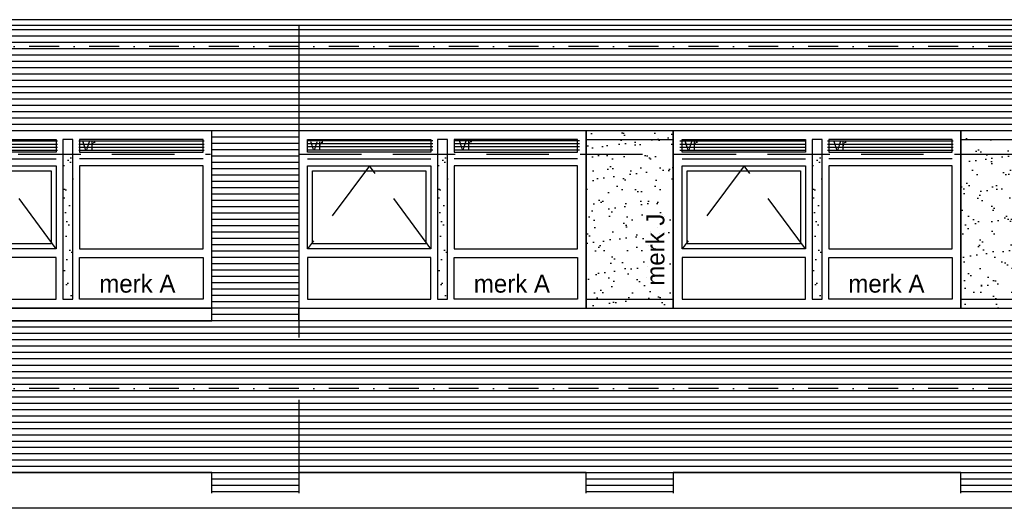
# Model space of a CAD drawing. Extents: x 0 to 140000, y 0 to 84100.
# Tile 25 of 48: x 58281 to 68139, y 52834 to 57722. Entities that reach past the tile are written whole.
import ezdxf

# ---------------------------------------------------------------- set-up
doc = ezdxf.new("R2010")
doc.units = 0
doc.header["$LTSCALE"] = 100
doc.header["$MEASUREMENT"] = 0
for name, pattern in [('B0201', [50, 31.25, -6.25, 6.25, -6.25]), ('B0701', [9.375, 6.25, -3.125]), ('B0703', [18.75, 12.5, -6.25]), ('DASHDOTX2', [2, 1, -0.5, 0, -0.5]), ('TEGELS', [4, 2, -2])]:
    doc.linetypes.add(name, pattern=pattern)
for name, color, linetype in [('AA31----_BUITENKOZ', 7, 'CONTINUOUS'), ('AL$7A---_STRAMIEN', 1, 'B0201'), ('AL21----_BUITENWAND', 2, 'CONTINUOUS'), ('AL31----_BUITENKOZ', 7, 'CONTINUOUS'), ('AT$1A---_ALGEMEEN', 7, 'CONTINUOUS'), ('AT$1A---_TEKST', 2, 'CONTINUOUS'), ('DLLATATIE', 3, 'B0703'), ('VENTILATIE', 1, 'CONTINUOUS'), ('ZONWERING', 4, 'TEGELS')]:
    doc.layers.add(name, color=color, linetype=linetype)
doc.styles.add('00_100', font='B-GBP.shx', dxfattribs={"height": 120})
doc.styles.add('01_100', font='B-GBP.shx', dxfattribs={"height": 180})

msp = doc.modelspace()

# ---------------------------------------------------------------- hatches: boundary and pattern name
at = {"layer": 'AA31----_BUITENKOZ'}
h = msp.add_hatch(dxfattribs=at)
h.set_pattern_fill('AR-SAND', color=1, scale=122, style=0)
h.paths.add_polyline_path([(64824.1, 56610.6), (63954.1, 56610.6), (63954.1, 54836.9), (64824.1, 54836.9)])
h.paths.add_polyline_path([(64780.9, 55015.1), (64780.9, 56005.1), (64510.9, 56005.1), (64510.9, 55015.1)], flags=24)
h = msp.add_hatch(dxfattribs=at)
h.set_pattern_fill('AR-SAND', color=1, scale=122, style=0)
h.paths.add_polyline_path([(68574.1, 56610.6), (67704.1, 56610.6), (67704.1, 54836.9), (68574.1, 54836.9)])
h.paths.add_polyline_path([(68530.9, 55015.1), (68530.9, 56005.1), (68260.9, 56005.1), (68260.9, 55015.1)], flags=24)
h = msp.add_hatch(dxfattribs=at)
h.set_pattern_fill('AR-SAND', color=42, scale=122, style=0)
h.set_pattern_definition([(37.5, (4420.28, -27575.22), (-7.6852, 235.0725), [0, -185.44, 0, -207.4, 0, -198.25]), (7.5, (4420.28, -27575.22), (215.9128, 344.3018), [0, -100.04, 0, -167.14, 0, -64.05]), (327.5, (4270.22, -27575.22), (379.9253, 0.6904), [0, -61, 0, -219.6, 0, -286.7]), (317.5, (4270.22, -27575.22), (366.7474, 107.0764), [0, -30.5, 0, -143.96, 0, -164.7])])
h.paths.add_polyline_path([(58814.1, 56416.6), (58714.1, 56416.6), (58714.1, 54903.9), (58814.1, 54903.9)])
h = msp.add_hatch(dxfattribs=at)
h.set_pattern_fill('AR-SAND', color=42, scale=122, style=0)
h.set_pattern_definition([(37.5, (8170.28, -27575.22), (-7.6852, 235.0725), [0, -185.44, 0, -207.4, 0, -198.25]), (7.5, (8170.28, -27575.22), (215.9128, 344.3018), [0, -100.04, 0, -167.14, 0, -64.05]), (327.5, (8020.22, -27575.22), (379.9253, 0.6904), [0, -61, 0, -219.6, 0, -286.7]), (317.5, (8020.22, -27575.22), (366.7474, 107.0764), [0, -30.5, 0, -143.96, 0, -164.7])])
h.paths.add_polyline_path([(62564.1, 56416.6), (62464.1, 56416.6), (62464.1, 54903.9), (62564.1, 54903.9)])
h = msp.add_hatch(dxfattribs=at)
h.set_pattern_fill('AR-SAND', color=42, scale=122, style=0)
h.set_pattern_definition([(37.5, (11920.28, -27575.22), (-7.6852, 235.0725), [0, -185.44, 0, -207.4, 0, -198.25]), (7.5, (11920.28, -27575.22), (215.9128, 344.3018), [0, -100.04, 0, -167.14, 0, -64.05]), (327.5, (11770.22, -27575.22), (379.9253, 0.6904), [0, -61, 0, -219.6, 0, -286.7]), (317.5, (11770.22, -27575.22), (366.7474, 107.0764), [0, -30.5, 0, -143.96, 0, -164.7])])
h.paths.add_polyline_path([(66314.1, 56416.6), (66214.1, 56416.6), (66214.1, 54903.9), (66314.1, 54903.9)])
at = {"layer": 'AL31----_BUITENKOZ'}
h = msp.add_hatch(dxfattribs=at)
h.set_pattern_fill('AR-SAND', color=42, scale=122, style=0)
h.set_pattern_definition([(37.5, (4420.28, -27575.22), (-7.6852, 235.0725), [0, -185.44, 0, -207.4, 0, -198.25]), (7.5, (4420.28, -27575.22), (215.9128, 344.3018), [0, -100.04, 0, -167.14, 0, -64.05]), (327.5, (4270.22, -27575.22), (379.9253, 0.6904), [0, -61, 0, -219.6, 0, -286.7]), (317.5, (4270.22, -27575.22), (366.7474, 107.0764), [0, -30.5, 0, -143.96, 0, -164.7])])
h.paths.add_polyline_path([(58814.1, 56416.6), (58714.1, 56416.6), (58714.1, 54903.9), (58814.1, 54903.9)])
h = msp.add_hatch(dxfattribs=at)
h.set_pattern_fill('AR-SAND', color=42, scale=122, style=0)
h.set_pattern_definition([(37.5, (8170.28, -27575.22), (-7.6852, 235.0725), [0, -185.44, 0, -207.4, 0, -198.25]), (7.5, (8170.28, -27575.22), (215.9128, 344.3018), [0, -100.04, 0, -167.14, 0, -64.05]), (327.5, (8020.22, -27575.22), (379.9253, 0.6904), [0, -61, 0, -219.6, 0, -286.7]), (317.5, (8020.22, -27575.22), (366.7474, 107.0764), [0, -30.5, 0, -143.96, 0, -164.7])])
h.paths.add_polyline_path([(62564.1, 56416.6), (62464.1, 56416.6), (62464.1, 54903.9), (62564.1, 54903.9)])
h = msp.add_hatch(dxfattribs=at)
h.set_pattern_fill('AR-SAND', color=42, scale=122, style=0)
h.set_pattern_definition([(37.5, (11920.28, -27575.22), (-7.6852, 235.0725), [0, -185.44, 0, -207.4, 0, -198.25]), (7.5, (11920.28, -27575.22), (215.9128, 344.3018), [0, -100.04, 0, -167.14, 0, -64.05]), (327.5, (11770.22, -27575.22), (379.9253, 0.6904), [0, -61, 0, -219.6, 0, -286.7]), (317.5, (11770.22, -27575.22), (366.7474, 107.0764), [0, -30.5, 0, -143.96, 0, -164.7])])
h.paths.add_polyline_path([(66314.1, 56416.6), (66214.1, 56416.6), (66214.1, 54903.9), (66314.1, 54903.9)])
at = {"layer": 'VENTILATIE'}
h = msp.add_hatch(dxfattribs=at)
h.set_pattern_fill('LINE', color=42, scale=250, style=0)
h.set_pattern_definition([(0, (19151.766, -147.182), (0, 31.25), [])])
h.paths.add_polyline_path([(58659.4, 56394.2), (58659.4, 56521.2), (57403.4, 56521.2), (57403.4, 56394.2)])
h = msp.add_hatch(dxfattribs=at)
h.set_pattern_fill('LINE', color=42, scale=250, style=0)
h.set_pattern_definition([(0, (20620.766, -147.182), (0, 31.25), [])])
h.paths.add_polyline_path([(60128.4, 56394.2), (60128.4, 56521.2), (58872.4, 56521.2), (58872.4, 56394.2)])
h = msp.add_hatch(dxfattribs=at)
h.set_pattern_fill('LINE', color=42, scale=250, style=0)
h.set_pattern_definition([(0, (22911.253, -141.415), (0, 31.25), [])])
h.paths.add_polyline_path([(62418.8, 56400), (62418.8, 56527), (61162.8, 56527), (61162.8, 56400)])
h = msp.add_hatch(dxfattribs=at)
h.set_pattern_fill('LINE', color=42, scale=250, style=0)
h.set_pattern_definition([(0, (24379.495, -141.415), (0, 31.25), [])])
h.paths.add_polyline_path([(63887.1, 56400), (63887.1, 56527), (62631.1, 56527), (62631.1, 56400)])
h = msp.add_hatch(dxfattribs=at)
h.set_pattern_fill('LINE', color=42, scale=250, style=0)
h.set_pattern_definition([(0, (26639.495, -146.852), (0, 31.25), [])])
h.paths.add_polyline_path([(66147.1, 56394.5), (66147.1, 56521.5), (64891.1, 56521.5), (64891.1, 56394.5)])
h = msp.add_hatch(dxfattribs=at)
h.set_pattern_fill('LINE', color=42, scale=250, style=0)
h.set_pattern_definition([(0, (28118.617, -146.852), (0, 31.25), [])])
h.paths.add_polyline_path([(67626.2, 56394.5), (67626.2, 56521.5), (66370.2, 56521.5), (66370.2, 56394.5)])

# ---------------------------------------------------------------- linework, layer by layer
at = {"layer": 'AL$7A---_STRAMIEN', "color": 1, "linetype": 'DASHDOTX2', "ltscale": 3}
for p, q in [((130687.3, 57453.6), (9272.8, 57453.6)), ((130687.3, 54033.6), (9272.8, 54033.6))]:
    msp.add_line(p, q, dxfattribs=at)
at = {"layer": 'AL21----_BUITENWAND'}
for p, q in [((103633.3, 57722.3), (11539.1, 57722.3)), ((11539.1, 57667.8), (103633.3, 57667.8)), ((97809.3, 52833.6), (16245.1, 52833.6))]:
    msp.add_line(p, q, dxfattribs=at)
at = {"layer": 'AL21----_BUITENWAND', "color": 42}
for p, q in [((11569.1, 57623.6), (103554.9, 57623.6)), ((11569.1, 57560.3), (103554.9, 57560.3)), ((11569.1, 57496.9), (103554.9, 57496.9)), ((11569.1, 57433.6), (103554.9, 57433.6)), ((11569.1, 57370.3), (103554.9, 57370.3)), ((11569.1, 57306.9), (103554.9, 57306.9)), ((11569.1, 57243.6), (103554.9, 57243.6)), ((11569.1, 57180.3), (103554.9, 57180.3)), ((11569.1, 57116.9), (103554.9, 57116.9)), ((11569.1, 57053.6), (103554.9, 57053.6)), ((103554.9, 56990.3), (11569.1, 56990.3)), ((103554.9, 56926.9), (11569.1, 56926.9)), ((103554.9, 56863.6), (11569.1, 56863.6)), ((103554.9, 56800.3), (11569.1, 56800.3)), ((103554.9, 56736.9), (11569.1, 56736.9)), ((103554.9, 56673.6), (11569.1, 56673.6)), ((103554.9, 56610.3), (11569.1, 56610.3)), ((61074.1, 56546.9), (60204.1, 56546.9)), ((61074.1, 56483.6), (60204.1, 56483.6)), ((61074.1, 56420.3), (60204.1, 56420.3)), ((61074.1, 56356.9), (60204.1, 56356.9)), ((61074.1, 56293.6), (60204.1, 56293.6)), ((61074.1, 56230.3), (60204.1, 56230.3)), ((61074.1, 56166.9), (60204.1, 56166.9)), ((61074.1, 56103.6), (60204.1, 56103.6)), ((61074.1, 56040.3), (60204.1, 56040.3)), ((61074.1, 55976.9), (60204.1, 55976.9)), ((61074.1, 55913.6), (60204.1, 55913.6)), ((61074.1, 55850.3), (60204.1, 55850.3)), ((61074.1, 55786.9), (60204.1, 55786.9)), ((61074.1, 55723.6), (60204.1, 55723.6)), ((61074.1, 55660.3), (60204.1, 55660.3)), ((61074.1, 55596.9), (60204.1, 55596.9)), ((61074.1, 55533.6), (60204.1, 55533.6)), ((61074.1, 55470.3), (60204.1, 55470.3)), ((61074.1, 55406.9), (60204.1, 55406.9)), ((61074.1, 55343.6), (60204.1, 55343.6)), ((61074.1, 55280.3), (60204.1, 55280.3)), ((61074.1, 55216.9), (60204.1, 55216.9)), ((61074.1, 55153.6), (60204.1, 55153.6)), ((61074.1, 55090.3), (60204.1, 55090.3)), ((61074.1, 55026.9), (60204.1, 55026.9)), ((61074.1, 54963.6), (60204.1, 54963.6)), ((61074.1, 54900.3), (60204.1, 54900.3)), ((61074.1, 54836.9), (60204.1, 54836.9)), ((61074.1, 54773.6), (60204.1, 54773.6)), ((76794.1, 54710.3), (29484.1, 54710.3)), ((76794.1, 54646.9), (29484.1, 54646.9)), ((76794.1, 54583.6), (29484.1, 54583.6)), ((76794.1, 54520.3), (29484.1, 54520.3)), ((76794.1, 54456.9), (29484.1, 54456.9)), ((76794.1, 54393.6), (29484.1, 54393.6)), ((76794.1, 54330.3), (29484.1, 54330.3)), ((29484.1, 54266.9), (76794.1, 54266.9)), ((29484.1, 54203.6), (76794.1, 54203.6)), ((29484.1, 54140.3), (76794.1, 54140.3)), ((29492.4, 54076.9), (76794.1, 54076.9)), ((29484.1, 53950.3), (76794.1, 53950.3)), ((29485, 54013.6), (76794.1, 54013.6)), ((29484.1, 53886.9), (76794.1, 53886.9)), ((29484.1, 53823.6), (76794.1, 53823.6)), ((29484.1, 53760.3), (76794.1, 53760.3)), ((29484.1, 53696.9), (76794.1, 53696.9)), ((29484.1, 53633.6), (76794.1, 53633.6)), ((29484.1, 53570.3), (76794.1, 53570.3)), ((29484.1, 53506.9), (76794.1, 53506.9)), ((29484.1, 53443.6), (76794.1, 53443.6)), ((29484.1, 53380.3), (76794.1, 53380.3)), ((29484.1, 53316.9), (76794.1, 53316.9)), ((29484.1, 53253.6), (76794.1, 53253.6)), ((29484.1, 53190.3), (76794.1, 53190.3)), ((60204.1, 53126.9), (61074.1, 53126.9)), ((60204.1, 53063.6), (61074.1, 53063.6)), ((63954.1, 53126.9), (64824.1, 53126.9)), ((63954.1, 53063.6), (64824.1, 53063.6)), ((67704.1, 53126.9), (68574.1, 53126.9)), ((67704.1, 53063.6), (68574.1, 53063.6)), ((60204.1, 53000.3), (61074.1, 53000.3)), ((63954.1, 53000.3), (64824.1, 53000.3)), ((67704.1, 53000.3), (68574.1, 53000.3))]:
    msp.add_line(p, q, dxfattribs=at)
msp.add_lwpolyline([(61074.1, 54836.9), (71454.1, 54836.9), (71454.1, 54710.3), (61074.1, 54710.3)], close=True, dxfattribs=at)
at = {"layer": 'AL31----_BUITENKOZ', "color": 42}
for p, q in [((63954.1, 56522.6), (64824.1, 56522.6)), ((67704.1, 56522.6), (68574.1, 56522.6)), ((57412.1, 56328.6), (58647.1, 56328.6)), ((60116.1, 56328.6), (58881.1, 56328.6)), ((61162.1, 56328.6), (62397.1, 56328.6)), ((63866.1, 56328.6), (62631.1, 56328.6)), ((64912.1, 56328.6), (66147.1, 56328.6)), ((67616.1, 56328.6), (66381.1, 56328.6)), ((63954.1, 54924.9), (64824.1, 54924.9)), ((67704.1, 54924.9), (68574.1, 54924.9)), ((60204.1, 54836.9), (60204.1, 54836.9)), ((60204.1, 54836.9), (60204.1, 54836.9)), ((61074.1, 54836.9), (61074.1, 54836.9)), ((63954.1, 54836.9), (63954.1, 54836.9)), ((63954.1, 54836.9), (63954.1, 54836.9)), ((64824.1, 54836.9), (64824.1, 54836.9)), ((67704.1, 54836.9), (67704.1, 54836.9)), ((67704.1, 54836.9), (67704.1, 54836.9))]:
    msp.add_line(p, q, dxfattribs=at)
at = {"layer": 'AL31----_BUITENKOZ', "color": 42, "linetype": 'B0701'}
for p, q in [((58647.1, 55429.9), (58033.6, 56261.6)), ((61783.6, 56261.6), (61162.1, 55429.9)), ((62397.1, 55429.9), (61783.6, 56261.6)), ((65533.6, 56261.6), (64912.1, 55429.9)), ((66147.1, 55429.9), (65533.6, 56261.6))]:
    msp.add_line(p, q, dxfattribs=at)
at = {"layer": 'AL31----_BUITENKOZ', "color": 42}
for points in [[(60204.1, 54836.9), (60204.1, 56610.6), (57324.1, 56610.6), (57324.1, 56610.6), (57324.1, 54836.9)], [(63954.1, 54836.9), (63954.1, 56610.6), (61074.1, 56610.6), (61074.1, 56610.6), (61074.1, 54836.9)], [(63954.1, 54836.9), (64824.1, 54836.9), (64824.1, 56610.6), (63954.1, 56610.6)], [(67704.1, 54836.9), (67704.1, 56610.6), (64824.1, 56610.6), (64824.1, 56610.6), (64824.1, 54836.9)], [(67704.1, 54836.9), (68574.1, 54836.9), (68574.1, 56610.6), (67704.1, 56610.6)], [(57412.1, 56395.6), (57412.1, 56522.6), (58647.1, 56522.6), (58647.1, 56395.6)], [(58814.1, 56522.6), (58714.1, 56522.6), (58714.1, 54924.9), (58814.1, 54924.9)], [(60116.1, 56395.6), (60116.1, 56522.6), (58881.1, 56522.6), (58881.1, 56395.6)], [(61162.1, 56395.6), (61162.1, 56522.6), (62397.1, 56522.6), (62397.1, 56395.6)], [(62564.1, 56522.6), (62464.1, 56522.6), (62464.1, 54924.9), (62564.1, 54924.9)], [(63866.1, 56395.6), (63866.1, 56522.6), (62631.1, 56522.6), (62631.1, 56395.6)], [(64912.1, 56395.6), (64912.1, 56522.6), (66147.1, 56522.6), (66147.1, 56395.6)], [(66314.1, 56522.6), (66214.1, 56522.6), (66214.1, 54924.9), (66314.1, 54924.9)], [(67616.1, 56395.6), (67616.1, 56522.6), (66381.1, 56522.6), (66381.1, 56395.6)], [(57412.1, 55429.9), (57412.1, 56261.6), (58647.1, 56261.6), (58647.1, 55429.9)], [(57462.1, 55479.9), (57462.1, 56211.6), (58597.1, 56211.6), (58597.1, 55479.9)], [(60116.1, 55429.9), (60116.1, 56261.6), (58881.1, 56261.6), (58881.1, 55429.9)], [(61162.1, 55429.9), (61162.1, 56261.6), (62397.1, 56261.6), (62397.1, 55429.9)], [(61212.1, 55479.9), (61212.1, 56211.6), (62347.1, 56211.6), (62347.1, 55479.9)], [(63866.1, 55429.9), (63866.1, 56261.6), (62631.1, 56261.6), (62631.1, 55429.9)], [(64912.1, 55429.9), (64912.1, 56261.6), (66147.1, 56261.6), (66147.1, 55429.9)], [(64962.1, 55479.9), (64962.1, 56211.6), (66097.1, 56211.6), (66097.1, 55479.9)], [(67616.1, 55429.9), (67616.1, 56261.6), (66381.1, 56261.6), (66381.1, 55429.9)], [(57412.1, 55341.9), (57412.1, 54924.9), (58647.1, 54924.9), (58647.1, 55341.9)], [(60116.1, 55341.9), (60116.1, 54924.9), (58881.1, 54924.9), (58881.1, 55341.9)], [(61162.1, 55341.9), (61162.1, 54924.9), (62397.1, 54924.9), (62397.1, 55341.9)], [(63866.1, 55341.9), (63866.1, 54924.9), (62631.1, 54924.9), (62631.1, 55341.9)], [(64912.1, 55341.9), (64912.1, 54924.9), (66147.1, 54924.9), (66147.1, 55341.9)], [(67616.1, 55341.9), (67616.1, 54924.9), (66381.1, 54924.9), (66381.1, 55341.9)], [(60204.1, 54836.9), (57324.1, 54836.9), (57324.1, 54710.3), (60204.1, 54710.3)]]:
    msp.add_lwpolyline(points, close=True, dxfattribs=at)
for points in [[(60204.1, 52986.3), (60204.1, 53190.3), (57324.1, 53190.3), (57324.1, 53190.3), (57324.1, 52986.3)], [(63954.1, 52986.3), (63954.1, 53190.3), (61074.1, 53190.3), (61074.1, 53190.3), (61074.1, 52986.3)], [(67704.1, 52986.3), (67704.1, 53190.3), (64824.1, 53190.3), (64824.1, 53190.3), (64824.1, 52986.3)]]:
    msp.add_lwpolyline(points, dxfattribs=at)
at = {"layer": 'DLLATATIE'}
msp.add_line((61074.1, 57667.8), (61074.1, 52986.3), dxfattribs=at)
at = {"layer": 'ZONWERING', "color": 2, "linetype": 'B0701'}
for p, q in [((57329.3, 56376.2), (60192.5, 56376.2)), ((61079.3, 56376.2), (71454.1, 56376.2))]:
    msp.add_line(p, q, dxfattribs=at)

# ---------------------------------------------------------------- texts
at = {"layer": 'AT$1A---_ALGEMEEN', "color": 2, "style": '00_100'}
for p in [(58905.8, 56410.1), (61186.8, 56410.4), (62676.8, 56415.9), (64936.8, 56410.4), (66426.8, 56410.4)]:
    msp.add_text('vr', height=120, dxfattribs=at).set_placement(p)
at = {"layer": 'AT$1A---_TEKST', "color": 1, "style": '01_100'}
msp.add_text('merk J', height=180, rotation=90, dxfattribs=at).set_placement((64735.9, 55060.1))
for p in [(59077.7, 54991.3), (62827.7, 54991.3), (66577.7, 54991.3)]:
    msp.add_text('merk A', height=180, dxfattribs=at).set_placement(p)

doc.saveas('drawing.dxf')
